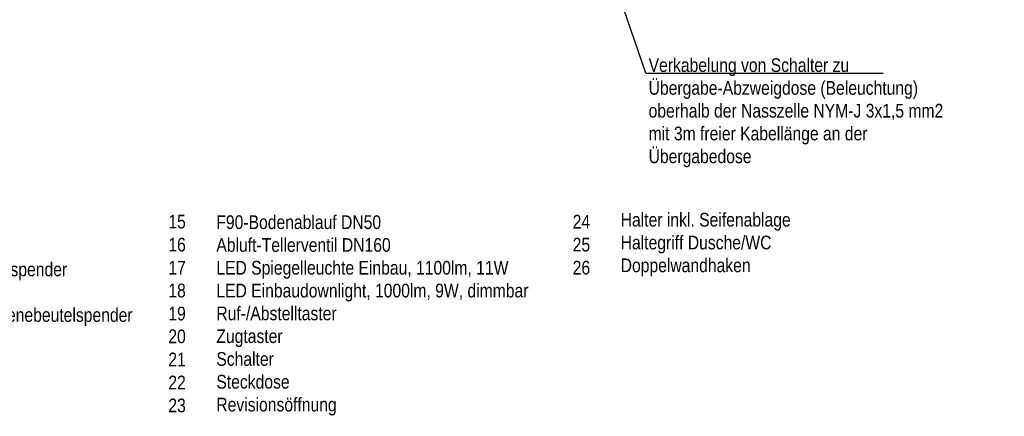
# Model space of a CAD drawing. Header units: metres. Extents: x 6.9 to 46.5, y -75.4 to -38.7.
# Tile 48 of 80: x 31.6 to 35.4, y -56.1 to -54.6. Entities that reach past the tile are written whole.
import ezdxf

# ---------------------------------------------------------------- set-up
doc = ezdxf.new("R2010")
doc.units = ezdxf.units.M
doc.header["$MEASUREMENT"] = 0
doc.layers.add('ZWP_SX_TEXT', color=7, linetype='Continuous', lineweight=0)
doc.styles.add('ARIALNARROW', font='ARIALN.TTF')

msp = doc.modelspace()

# ---------------------------------------------------------------- linework, layer by layer
at = {"layer": 'ZWP_SX_TEXT', "color": 7, "linetype": 'Continuous', "lineweight": 30}
for q in [(33.3923, -53.0603, 0.331), (34.8934, -54.7717, 0.331)]:
    msp.add_line((33.9837, -54.7717, 0.331), q, dxfattribs=at)

# ---------------------------------------------------------------- texts
at = {"layer": 'ZWP_SX_TEXT', "color": 7, "linetype": 'Continuous', "lineweight": 0, "char_height": 0.0525, "attachment_point": 4, "style": 'ARIALNARROW'}
for s, insert in [('Verkabelung von Schalter zu\\PÜbergabe-Abzweigdose (Beleuchtung)\\Poberhalb der Nasszelle NYM-J 3x1,5 mm2\\Pmit 3m freier Kabellänge an der\\PÜbergabedose', (33.994, -54.9243, 0.4783)), ('Papierhandtuchspender\\PPapierabwurfbehälter\\PSeifen- und Desinfektionsmittelspender\\Pmit Bedienhebel\\PHygieneabfallbehälter mit Hygienebeutelspender\\PEinhebel-Waschtischarmatur\\PBrausegarnitur\\PBrausethermostat AP\\P', (30.7185, -55.6571, 0.4783)), ('15', (32.1527, -55.3425, 0.4783)), ('F90-Bodenablauf DN50\\PAbluft-Tellerventil DN160\\PLED Spiegelleuchte Einbau, 1100lm, 11W\\PLED Einbaudownlight, 1000lm, 9W, dimmbar\\PRuf-/Abstelltaster\\PZugtaster\\PSchalter\\PSteckdose\\PRevisionsöffnung', (32.3367, -55.7023, 0.4783)), ('24', (33.7029, -55.3425, 0.4783)), ('Halter inkl. Seifenablage\\PHaltegriff Dusche/WC\\PDoppelwandhaken', (33.8869, -55.4303, 0.4783)), ('16', (32.1527, -55.4309, 0.4783)), ('25', (33.7029, -55.4309, 0.4783)), ('17', (32.1527, -55.5193, 0.4783)), ('26', (33.7029, -55.5193, 0.4783)), ('18', (32.1527, -55.607, 0.4783)), ('19', (32.1527, -55.6954, 0.4783)), ('20', (32.1527, -55.7829, 0.4783)), ('21', (32.1527, -55.8714, 0.4783)), ('22', (32.1527, -55.9598, 0.4783)), ('23', (32.1527, -56.0482, 0.4783))]:
    msp.add_mtext(s, dxfattribs=dict(at, insert=insert))

doc.saveas('drawing.dxf')
